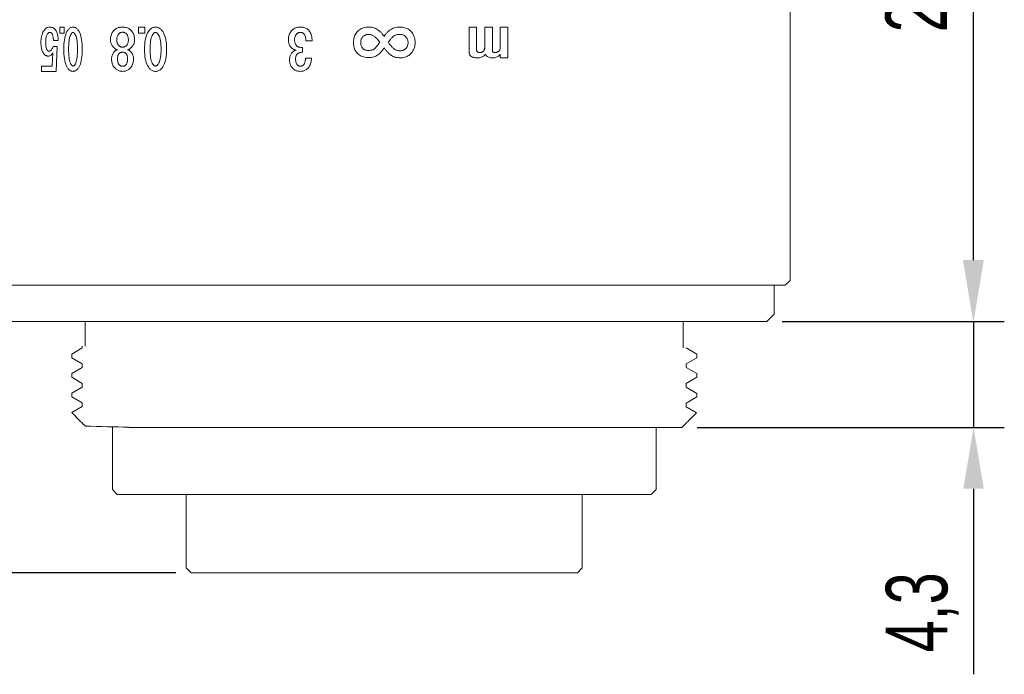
# Model space of a CAD drawing. Header units: millimetres. Extents: x -41 to 115, y 254 to 306.
# Tile 2 of 4: x -21 to 19, y 254 to 280. Entities that reach past the tile are written whole.
import ezdxf

# ---------------------------------------------------------------- set-up
doc = ezdxf.new("R2010")
doc.units = ezdxf.units.MM
doc.header["$LTSCALE"] = 19.36
doc.header["$PDMODE"] = 3
doc.header["$PDSIZE"] = 8
doc.layers.get('0').update_dxf_attribs({"linetype": 'CONTINUOUS'})
doc.layers.get('Defpoints').update_dxf_attribs({"linetype": 'CONTINUOUS'})
doc.layers.add('1', color=7, linetype='CONTINUOUS', true_color=0xffffff)
doc.layers.add('21', color=7, linetype='CONTINUOUS', lineweight=15)
doc.layers.add('標注線', color=7, linetype='CONTINUOUS')
doc.styles.get("Standard").update_dxf_attribs({"font": 'txt', "width": 0.7})
doc.dimstyles.new('ISO-25', dxfattribs={"dimtxt": 2.5, "dimasz": 2.5, "dimexe": 1.25, "dimexo": 0.625, "dimtad": 1, "dimdec": 4, "dimdsep": 46, "dimlunit": 6, "dimtxsty": 'STANDARD', "dimcen": 2.5, "dimadec": 0, "dimazin": 0, "dimtfac": 1, "dimtdec": 4, "dimtmove": 0, "dimatfit": 3, "dimfxl": 1, "dimtolj": 1, "dimtzin": 0, "dimarcsym": 0})

# ---------------------------------------------------------------- blocks, each defined once
blk = doc.blocks.new('*G64')
at = {"layer": '1', "color": 7, "linetype": 'Continuous', "lineweight": 15}
for p, q in [((47.249, 62.793), (47.249, 63.099)), ((47.249, 63.099), (48.501, 63.099)), ((48.501, 63.099), (48.501, 62.793)), ((48.073, 62.793), (47.249, 62.793)), ((47.249, 62.168), (47.249, 62.474)), ((47.249, 62.474), (48.188, 62.474)), ((48.501, 62.793), (48.352, 62.793)), ((48.073, 62.168), (47.249, 62.168)), ((47.249, 61.53), (47.249, 61.836)), ((47.249, 61.836), (48.179, 61.836)), ((48.258, 61.53), (47.249, 61.53))]:
    blk.add_line(p, q, dxfattribs=at)
for points in [[(48.248, 62.712), (48.236, 62.727), (48.223, 62.741), (48.209, 62.753), (48.193, 62.764), (48.177, 62.773), (48.159, 62.78), (48.139, 62.785), (48.119, 62.789), (48.097, 62.792), (48.073, 62.793)], [(48.188, 62.474), (48.199, 62.474), (48.209, 62.475), (48.219, 62.477), (48.228, 62.479), (48.236, 62.481), (48.243, 62.485), (48.25, 62.488), (48.256, 62.493), (48.261, 62.498), (48.265, 62.503)], [(48.288, 62.581), (48.288, 62.595), (48.286, 62.609), (48.284, 62.623), (48.282, 62.636), (48.278, 62.649), (48.273, 62.662), (48.268, 62.675), (48.262, 62.688), (48.255, 62.7), (48.248, 62.712)], [(48.265, 62.503), (48.269, 62.51), (48.273, 62.517), (48.277, 62.524), (48.28, 62.532), (48.282, 62.54), (48.284, 62.547), (48.286, 62.556), (48.287, 62.564), (48.288, 62.573), (48.288, 62.581)], [(48.352, 62.793), (48.38, 62.772), (48.405, 62.749), (48.428, 62.724), (48.447, 62.696), (48.464, 62.666), (48.477, 62.633), (48.488, 62.598), (48.495, 62.56), (48.5, 62.52), (48.501, 62.477)], [(48.501, 62.477), (48.5, 62.434), (48.495, 62.395), (48.488, 62.358), (48.477, 62.325), (48.464, 62.296), (48.447, 62.269), (48.428, 62.246), (48.405, 62.227), (48.38, 62.21), (48.352, 62.197)], [(48.248, 62.087), (48.236, 62.102), (48.223, 62.116), (48.209, 62.128), (48.193, 62.139), (48.177, 62.147), (48.159, 62.155), (48.139, 62.16), (48.119, 62.164), (48.097, 62.167), (48.073, 62.168)], [(48.288, 61.969), (48.288, 61.981), (48.286, 61.993), (48.284, 62.004), (48.282, 62.016), (48.278, 62.028), (48.273, 62.039), (48.268, 62.051), (48.262, 62.063), (48.255, 62.075), (48.248, 62.087)], [(48.352, 62.197), (48.38, 62.174), (48.405, 62.148), (48.428, 62.12), (48.447, 62.09), (48.464, 62.058), (48.477, 62.023), (48.488, 61.987), (48.495, 61.949), (48.5, 61.908), (48.501, 61.865)], [(48.179, 61.836), (48.19, 61.836), (48.201, 61.838), (48.211, 61.84), (48.22, 61.843), (48.229, 61.847), (48.238, 61.851), (48.245, 61.857), (48.253, 61.863), (48.259, 61.87), (48.265, 61.878)], [(48.265, 61.878), (48.269, 61.885), (48.273, 61.892), (48.277, 61.9), (48.28, 61.909), (48.282, 61.918), (48.284, 61.927), (48.286, 61.937), (48.287, 61.947), (48.288, 61.958), (48.288, 61.969)], [(48.501, 61.865), (48.5, 61.833), (48.499, 61.803), (48.496, 61.774), (48.492, 61.747), (48.487, 61.722), (48.481, 61.698), (48.473, 61.676), (48.465, 61.655), (48.455, 61.636), (48.444, 61.618)], [(48.444, 61.618), (48.432, 61.601), (48.418, 61.586), (48.402, 61.573), (48.386, 61.561), (48.368, 61.552), (48.349, 61.544), (48.328, 61.538), (48.306, 61.533), (48.283, 61.53), (48.258, 61.53)]]:
    blk.add_lwpolyline(points, dxfattribs=at)
blk = doc.blocks.new('*G63')
blk.add_blockref('*G64', (0, 0))
blk = doc.blocks.new('*G66')
at = {"layer": '1', "color": 7, "linetype": 'Continuous', "lineweight": 15}
for points in [[(47.406, 59.144), (47.445, 59.181), (47.486, 59.213), (47.53, 59.242), (47.575, 59.267), (47.622, 59.288), (47.671, 59.305), (47.722, 59.319), (47.774, 59.328), (47.829, 59.334), (47.886, 59.336)], [(47.886, 59.336), (47.938, 59.334), (47.989, 59.328), (48.038, 59.319), (48.086, 59.305), (48.132, 59.288), (48.177, 59.267), (48.221, 59.242), (48.263, 59.213), (48.303, 59.181), (48.342, 59.144)], [(47.248, 58.722), (47.25, 58.774), (47.255, 58.823), (47.263, 58.871), (47.274, 58.917), (47.288, 58.96), (47.305, 59.001), (47.326, 59.04), (47.349, 59.077), (47.376, 59.112), (47.406, 59.144)], [(47.62, 58.93), (47.607, 58.915), (47.594, 58.899), (47.584, 58.881), (47.574, 58.862), (47.567, 58.842), (47.56, 58.821), (47.555, 58.798), (47.552, 58.774), (47.549, 58.748), (47.549, 58.722)], [(47.886, 59.047), (47.856, 59.046), (47.828, 59.042), (47.8, 59.036), (47.772, 59.028), (47.745, 59.018), (47.719, 59.005), (47.693, 58.99), (47.668, 58.972), (47.644, 58.952), (47.62, 58.93)], [(48.139, 58.941), (48.118, 58.961), (48.095, 58.979), (48.072, 58.995), (48.048, 59.009), (48.023, 59.021), (47.997, 59.03), (47.971, 59.037), (47.943, 59.043), (47.915, 59.046), (47.886, 59.047)], [(48.211, 58.722), (48.211, 58.75), (48.208, 58.778), (48.205, 58.803), (48.2, 58.828), (48.193, 58.85), (48.185, 58.872), (48.176, 58.891), (48.165, 58.909), (48.153, 58.926), (48.139, 58.941)], [(48.342, 59.144), (48.372, 59.112), (48.399, 59.077), (48.423, 59.04), (48.443, 59.001), (48.461, 58.96), (48.475, 58.916), (48.486, 58.871), (48.494, 58.823), (48.499, 58.773), (48.5, 58.722)], [(47.44, 58.23), (47.404, 58.27), (47.371, 58.312), (47.342, 58.355), (47.317, 58.401), (47.296, 58.449), (47.279, 58.499), (47.266, 58.552), (47.256, 58.606), (47.25, 58.663), (47.248, 58.722)], [(47.549, 58.722), (47.55, 58.684), (47.552, 58.648), (47.557, 58.614), (47.564, 58.583), (47.572, 58.553), (47.583, 58.525), (47.595, 58.499), (47.609, 58.475), (47.625, 58.453), (47.643, 58.434)], [(47.643, 58.434), (47.664, 58.413), (47.685, 58.393), (47.707, 58.373), (47.729, 58.353), (47.752, 58.333), (47.775, 58.313), (47.799, 58.294), (47.823, 58.274), (47.848, 58.255), (47.873, 58.236)], [(47.873, 58.236), (47.897, 58.255), (47.92, 58.275), (47.944, 58.295), (47.967, 58.315), (47.991, 58.336), (48.014, 58.357), (48.037, 58.379), (48.06, 58.4), (48.082, 58.423), (48.105, 58.445)], [(48.105, 58.445), (48.125, 58.467), (48.143, 58.49), (48.159, 58.515), (48.173, 58.54), (48.185, 58.567), (48.194, 58.596), (48.202, 58.625), (48.207, 58.656), (48.21, 58.688), (48.211, 58.722)], [(48.5, 58.722), (48.498, 58.667), (48.492, 58.614), (48.482, 58.562), (48.468, 58.512), (48.449, 58.464), (48.427, 58.416), (48.4, 58.371), (48.37, 58.326), (48.335, 58.283), (48.296, 58.242)], [(47.627, 58.077), (47.612, 58.085), (47.597, 58.095), (47.581, 58.106), (47.563, 58.119), (47.545, 58.134), (47.526, 58.15), (47.506, 58.168), (47.485, 58.187), (47.463, 58.208), (47.44, 58.23)], [(47.44, 57.918), (47.461, 57.938), (47.481, 57.958), (47.501, 57.976), (47.52, 57.993), (47.539, 58.01), (47.558, 58.025), (47.575, 58.04), (47.593, 58.053), (47.61, 58.066), (47.627, 58.077)], [(48.296, 58.242), (48.278, 58.224), (48.259, 58.206), (48.239, 58.189), (48.219, 58.172), (48.198, 58.155), (48.177, 58.139), (48.156, 58.123), (48.133, 58.108), (48.111, 58.093), (48.088, 58.079)], [(48.088, 58.079), (48.117, 58.059), (48.145, 58.039), (48.172, 58.019), (48.197, 58), (48.221, 57.981), (48.243, 57.963), (48.265, 57.945), (48.284, 57.928), (48.303, 57.911), (48.319, 57.895)], [(47.248, 57.449), (47.25, 57.504), (47.256, 57.556), (47.266, 57.608), (47.279, 57.657), (47.296, 57.705), (47.317, 57.751), (47.342, 57.795), (47.371, 57.838), (47.404, 57.878), (47.44, 57.918)], [(47.655, 57.715), (47.634, 57.693), (47.616, 57.67), (47.601, 57.645), (47.587, 57.62), (47.575, 57.592), (47.566, 57.564), (47.558, 57.534), (47.553, 57.503), (47.55, 57.471), (47.549, 57.438)], [(47.863, 57.901), (47.848, 57.89), (47.832, 57.877), (47.814, 57.863), (47.795, 57.847), (47.775, 57.829), (47.753, 57.809), (47.73, 57.788), (47.706, 57.765), (47.681, 57.741), (47.655, 57.715)], [(48.134, 57.683), (48.108, 57.709), (48.082, 57.734), (48.055, 57.758), (48.028, 57.782), (48.001, 57.804), (47.974, 57.825), (47.947, 57.845), (47.919, 57.865), (47.891, 57.883), (47.863, 57.901)], [(48.2, 57.438), (48.199, 57.469), (48.197, 57.499), (48.194, 57.527), (48.189, 57.554), (48.183, 57.579), (48.176, 57.603), (48.168, 57.625), (48.158, 57.646), (48.147, 57.665), (48.134, 57.683)], [(48.319, 57.895), (48.352, 57.86), (48.38, 57.823), (48.406, 57.784), (48.428, 57.742), (48.446, 57.699), (48.462, 57.653), (48.473, 57.605), (48.482, 57.555), (48.487, 57.503), (48.489, 57.449)], [(47.429, 56.992), (47.394, 57.029), (47.364, 57.068), (47.337, 57.109), (47.313, 57.152), (47.293, 57.197), (47.277, 57.243), (47.265, 57.292), (47.256, 57.342), (47.25, 57.395), (47.248, 57.449)], [(47.549, 57.438), (47.55, 57.411), (47.552, 57.385), (47.557, 57.36), (47.564, 57.335), (47.572, 57.312), (47.583, 57.289), (47.595, 57.267), (47.609, 57.246), (47.625, 57.226), (47.643, 57.207)], [(48.117, 57.207), (48.132, 57.224), (48.147, 57.243), (48.159, 57.263), (48.17, 57.284), (48.179, 57.306), (48.187, 57.33), (48.192, 57.355), (48.197, 57.381), (48.199, 57.409), (48.2, 57.438)], [(48.489, 57.449), (48.487, 57.393), (48.482, 57.339), (48.473, 57.287), (48.462, 57.238), (48.446, 57.191), (48.428, 57.147), (48.406, 57.105), (48.38, 57.065), (48.352, 57.027), (48.319, 56.992)], [(47.886, 56.835), (47.827, 56.836), (47.772, 56.841), (47.719, 56.849), (47.669, 56.86), (47.622, 56.874), (47.578, 56.891), (47.536, 56.912), (47.498, 56.936), (47.462, 56.962), (47.429, 56.992)], [(47.643, 57.207), (47.66, 57.191), (47.679, 57.177), (47.7, 57.164), (47.722, 57.154), (47.745, 57.144), (47.77, 57.137), (47.797, 57.131), (47.825, 57.127), (47.855, 57.125), (47.886, 57.124)], [(47.886, 57.124), (47.915, 57.125), (47.942, 57.127), (47.969, 57.131), (47.994, 57.137), (48.017, 57.144), (48.04, 57.154), (48.061, 57.164), (48.081, 57.177), (48.099, 57.191), (48.117, 57.207)], [(48.319, 56.992), (48.287, 56.962), (48.252, 56.936), (48.214, 56.912), (48.174, 56.891), (48.132, 56.874), (48.088, 56.86), (48.041, 56.849), (47.991, 56.841), (47.94, 56.836), (47.886, 56.835)]]:
    blk.add_lwpolyline(points, dxfattribs=at)
blk = doc.blocks.new('*G65')
blk.add_blockref('*G66', (0, 0))
blk = doc.blocks.new('*G68')
at = {"layer": '1', "color": 7, "linetype": 'Continuous', "lineweight": 15}
for p, q in [((47.809, 55.147), (47.813, 54.894)), ((48.513, 54.88), (48.509, 55.124)), ((48.075, 54.756), (48.272, 54.76))]:
    blk.add_line(p, q, dxfattribs=at)
for points in [[(47.249, 54.656), (47.249, 54.698), (47.252, 54.739), (47.258, 54.778), (47.266, 54.815), (47.276, 54.85), (47.289, 54.883), (47.305, 54.915), (47.323, 54.944), (47.343, 54.972), (47.366, 54.998)], [(47.366, 54.998), (47.396, 55.026), (47.429, 55.05), (47.465, 55.072), (47.504, 55.091), (47.547, 55.107), (47.592, 55.121), (47.642, 55.132), (47.694, 55.14), (47.75, 55.145), (47.809, 55.147)], [(47.813, 54.894), (47.772, 54.894), (47.734, 54.892), (47.698, 54.889), (47.664, 54.884), (47.634, 54.877), (47.606, 54.868), (47.58, 54.857), (47.558, 54.845), (47.537, 54.831), (47.52, 54.815)], [(48.509, 55.124), (48.561, 55.121), (48.611, 55.116), (48.659, 55.108), (48.704, 55.097), (48.748, 55.083), (48.788, 55.066), (48.827, 55.047), (48.863, 55.025), (48.897, 54.999), (48.929, 54.971)], [(48.791, 54.792), (48.773, 54.807), (48.753, 54.822), (48.73, 54.834), (48.706, 54.845), (48.679, 54.855), (48.65, 54.863), (48.619, 54.87), (48.586, 54.875), (48.551, 54.878), (48.513, 54.88)], [(48.929, 54.971), (48.951, 54.948), (48.971, 54.923), (48.989, 54.897), (49.004, 54.87), (49.017, 54.841), (49.028, 54.811), (49.037, 54.78), (49.043, 54.747), (49.047, 54.713), (49.049, 54.678)], [(47.387, 54.327), (47.361, 54.353), (47.338, 54.381), (47.318, 54.411), (47.3, 54.442), (47.285, 54.474), (47.273, 54.508), (47.263, 54.542), (47.256, 54.579), (47.251, 54.616), (47.249, 54.656)], [(47.52, 54.815), (47.509, 54.803), (47.5, 54.79), (47.492, 54.777), (47.485, 54.762), (47.479, 54.747), (47.474, 54.731), (47.471, 54.715), (47.468, 54.697), (47.467, 54.679), (47.466, 54.659)], [(47.466, 54.659), (47.467, 54.643), (47.47, 54.628), (47.474, 54.612), (47.479, 54.597), (47.486, 54.581), (47.495, 54.566), (47.505, 54.551), (47.516, 54.536), (47.529, 54.521), (47.543, 54.507)], [(47.543, 54.507), (47.559, 54.493), (47.577, 54.48), (47.598, 54.47), (47.62, 54.46), (47.645, 54.453), (47.671, 54.446), (47.7, 54.442), (47.73, 54.439), (47.763, 54.437), (47.798, 54.437)], [(47.798, 54.437), (47.824, 54.438), (47.849, 54.441), (47.874, 54.446), (47.898, 54.453), (47.921, 54.462), (47.943, 54.472), (47.964, 54.485), (47.984, 54.499), (48.003, 54.515), (48.022, 54.533)], [(48.022, 54.533), (48.034, 54.547), (48.045, 54.563), (48.054, 54.581), (48.061, 54.6), (48.067, 54.622), (48.072, 54.645), (48.075, 54.67), (48.076, 54.697), (48.076, 54.726), (48.075, 54.756)], [(48.184, 54.495), (48.181, 54.475), (48.176, 54.454), (48.171, 54.435), (48.164, 54.417), (48.157, 54.399), (48.148, 54.382), (48.139, 54.365), (48.128, 54.35), (48.117, 54.335), (48.104, 54.321)], [(48.286, 54.333), (48.268, 54.351), (48.252, 54.369), (48.237, 54.386), (48.224, 54.403), (48.213, 54.42), (48.204, 54.436), (48.196, 54.451), (48.19, 54.466), (48.186, 54.481), (48.184, 54.495)], [(48.272, 54.76), (48.275, 54.729), (48.28, 54.701), (48.285, 54.674), (48.291, 54.649), (48.298, 54.626), (48.307, 54.605), (48.317, 54.586), (48.327, 54.568), (48.339, 54.553), (48.352, 54.539)], [(48.352, 54.539), (48.366, 54.526), (48.381, 54.516), (48.398, 54.506), (48.416, 54.498), (48.435, 54.491), (48.456, 54.486), (48.478, 54.481), (48.502, 54.478), (48.526, 54.477), (48.552, 54.477)], [(48.552, 54.477), (48.585, 54.478), (48.616, 54.481), (48.646, 54.485), (48.673, 54.491), (48.698, 54.498), (48.721, 54.506), (48.743, 54.516), (48.762, 54.528), (48.779, 54.541), (48.795, 54.555)], [(48.84, 54.674), (48.84, 54.688), (48.838, 54.702), (48.835, 54.714), (48.832, 54.727), (48.827, 54.739), (48.822, 54.75), (48.816, 54.762), (48.808, 54.772), (48.8, 54.782), (48.791, 54.792)], [(48.795, 54.555), (48.804, 54.565), (48.812, 54.575), (48.819, 54.586), (48.825, 54.597), (48.83, 54.609), (48.834, 54.621), (48.837, 54.634), (48.839, 54.647), (48.84, 54.66), (48.84, 54.674)], [(49.049, 54.678), (49.048, 54.641), (49.046, 54.605), (49.04, 54.571), (49.033, 54.538), (49.023, 54.506), (49.011, 54.477), (48.997, 54.448), (48.98, 54.421), (48.961, 54.396), (48.939, 54.372)], [(47.784, 54.183), (47.736, 54.183), (47.69, 54.187), (47.646, 54.194), (47.604, 54.204), (47.563, 54.217), (47.524, 54.232), (47.487, 54.251), (47.452, 54.273), (47.419, 54.299), (47.387, 54.327)], [(48.104, 54.321), (48.077, 54.295), (48.049, 54.272), (48.02, 54.252), (47.99, 54.234), (47.959, 54.219), (47.926, 54.206), (47.892, 54.197), (47.858, 54.189), (47.821, 54.185), (47.784, 54.183)], [(48.593, 54.233), (48.554, 54.233), (48.517, 54.236), (48.482, 54.24), (48.448, 54.247), (48.417, 54.256), (48.387, 54.267), (48.359, 54.28), (48.333, 54.296), (48.309, 54.313), (48.286, 54.333)], [(48.939, 54.372), (48.912, 54.346), (48.884, 54.323), (48.853, 54.302), (48.821, 54.284), (48.787, 54.269), (48.752, 54.257), (48.715, 54.247), (48.676, 54.239), (48.635, 54.235), (48.593, 54.233)]]:
    blk.add_lwpolyline(points, dxfattribs=at)
blk = doc.blocks.new('*G67')
blk.add_blockref('*G68', (0, 0))
blk = doc.blocks.new('*G69')
at = {"layer": '1', "color": 7, "linetype": 'Continuous', "lineweight": 15}
for p, q in [((48.54, 47.889), (48.549, 47.889)), ((48.549, 47.645), (48.54, 47.645)), ((48.54, 47.242), (48.549, 47.242)), ((48.549, 46.997), (48.54, 46.997))]:
    blk.add_line(p, q, dxfattribs=at)
for points in [[(47.249, 47.443), (47.25, 47.486), (47.254, 47.526), (47.26, 47.565), (47.269, 47.602), (47.28, 47.637), (47.293, 47.67), (47.31, 47.701), (47.328, 47.731), (47.349, 47.758), (47.372, 47.784)], [(47.372, 47.784), (47.404, 47.812), (47.437, 47.838), (47.472, 47.861), (47.509, 47.88), (47.549, 47.897), (47.59, 47.91), (47.633, 47.921), (47.679, 47.928), (47.726, 47.933), (47.776, 47.934)], [(47.776, 47.681), (47.743, 47.68), (47.711, 47.677), (47.682, 47.673), (47.654, 47.667), (47.627, 47.66), (47.603, 47.651), (47.58, 47.64), (47.559, 47.627), (47.54, 47.613), (47.523, 47.598)], [(47.776, 47.934), (47.81, 47.933), (47.844, 47.928), (47.877, 47.921), (47.91, 47.91), (47.942, 47.897), (47.974, 47.88), (48.006, 47.861), (48.037, 47.838), (48.068, 47.812), (48.098, 47.784)], [(48.002, 47.598), (47.985, 47.613), (47.966, 47.627), (47.947, 47.64), (47.926, 47.651), (47.904, 47.66), (47.881, 47.667), (47.856, 47.673), (47.831, 47.677), (47.804, 47.68), (47.776, 47.681)], [(48.098, 47.784), (48.111, 47.77), (48.122, 47.757), (48.133, 47.744), (48.142, 47.73), (48.15, 47.716), (48.157, 47.702), (48.163, 47.689), (48.167, 47.675), (48.171, 47.661), (48.173, 47.647)], [(48.173, 47.647), (48.174, 47.659), (48.177, 47.671), (48.18, 47.683), (48.184, 47.694), (48.189, 47.705), (48.195, 47.716), (48.202, 47.727), (48.209, 47.737), (48.218, 47.747), (48.227, 47.757)], [(48.227, 47.757), (48.254, 47.782), (48.282, 47.805), (48.311, 47.824), (48.34, 47.842), (48.371, 47.856), (48.403, 47.868), (48.436, 47.877), (48.47, 47.884), (48.505, 47.888), (48.54, 47.889)], [(48.54, 47.645), (48.511, 47.644), (48.483, 47.642), (48.457, 47.639), (48.432, 47.634), (48.41, 47.628), (48.389, 47.621), (48.37, 47.613), (48.352, 47.603), (48.337, 47.592), (48.323, 47.58)], [(48.549, 47.889), (48.595, 47.888), (48.639, 47.884), (48.682, 47.877), (48.722, 47.867), (48.761, 47.854), (48.797, 47.838), (48.832, 47.82), (48.865, 47.799), (48.896, 47.775), (48.925, 47.748)], [(48.784, 47.58), (48.77, 47.592), (48.754, 47.603), (48.736, 47.613), (48.715, 47.621), (48.693, 47.628), (48.668, 47.634), (48.642, 47.639), (48.613, 47.642), (48.582, 47.644), (48.549, 47.645)], [(48.925, 47.748), (48.949, 47.723), (48.97, 47.696), (48.988, 47.668), (49.005, 47.64), (49.018, 47.61), (49.029, 47.579), (49.038, 47.547), (49.044, 47.513), (49.048, 47.479), (49.049, 47.443)], [(47.372, 47.103), (47.349, 47.129), (47.328, 47.156), (47.31, 47.186), (47.293, 47.217), (47.28, 47.25), (47.269, 47.285), (47.26, 47.322), (47.254, 47.36), (47.25, 47.401), (47.249, 47.443)], [(47.523, 47.598), (47.51, 47.584), (47.499, 47.571), (47.489, 47.556), (47.481, 47.542), (47.474, 47.526), (47.468, 47.511), (47.463, 47.495), (47.46, 47.478), (47.458, 47.461), (47.458, 47.443)], [(47.458, 47.443), (47.458, 47.426), (47.46, 47.409), (47.463, 47.392), (47.468, 47.376), (47.474, 47.36), (47.481, 47.345), (47.489, 47.33), (47.499, 47.316), (47.51, 47.303), (47.523, 47.289)], [(47.523, 47.289), (47.54, 47.273), (47.559, 47.259), (47.58, 47.247), (47.603, 47.236), (47.628, 47.227), (47.654, 47.219), (47.682, 47.213), (47.711, 47.209), (47.743, 47.207), (47.776, 47.206)], [(47.776, 47.206), (47.804, 47.207), (47.831, 47.209), (47.856, 47.213), (47.881, 47.219), (47.904, 47.227), (47.926, 47.236), (47.947, 47.247), (47.966, 47.259), (47.985, 47.273), (48.002, 47.289)], [(48.067, 47.443), (48.067, 47.461), (48.065, 47.478), (48.061, 47.495), (48.057, 47.511), (48.051, 47.526), (48.044, 47.542), (48.035, 47.556), (48.025, 47.571), (48.014, 47.584), (48.002, 47.598)], [(48.002, 47.289), (48.014, 47.303), (48.025, 47.316), (48.035, 47.331), (48.044, 47.345), (48.051, 47.36), (48.057, 47.376), (48.061, 47.392), (48.065, 47.409), (48.067, 47.426), (48.067, 47.443)], [(48.173, 47.24), (48.171, 47.226), (48.167, 47.212), (48.163, 47.198), (48.157, 47.184), (48.15, 47.171), (48.142, 47.157), (48.133, 47.143), (48.122, 47.13), (48.111, 47.116), (48.098, 47.103)], [(48.227, 47.13), (48.218, 47.14), (48.209, 47.15), (48.202, 47.16), (48.195, 47.171), (48.189, 47.182), (48.184, 47.193), (48.18, 47.204), (48.177, 47.216), (48.174, 47.228), (48.173, 47.24)], [(48.323, 47.58), (48.312, 47.568), (48.303, 47.556), (48.294, 47.544), (48.287, 47.531), (48.281, 47.517), (48.276, 47.504), (48.272, 47.489), (48.269, 47.474), (48.267, 47.459), (48.267, 47.443)], [(48.267, 47.443), (48.267, 47.428), (48.269, 47.412), (48.272, 47.397), (48.276, 47.383), (48.281, 47.369), (48.287, 47.356), (48.294, 47.343), (48.303, 47.331), (48.312, 47.319), (48.323, 47.307)], [(48.323, 47.307), (48.337, 47.295), (48.352, 47.284), (48.37, 47.274), (48.389, 47.265), (48.41, 47.258), (48.433, 47.252), (48.457, 47.248), (48.483, 47.245), (48.511, 47.243), (48.54, 47.242)], [(48.549, 47.242), (48.582, 47.243), (48.613, 47.245), (48.642, 47.248), (48.668, 47.252), (48.693, 47.258), (48.715, 47.265), (48.736, 47.274), (48.754, 47.284), (48.77, 47.295), (48.784, 47.307)], [(48.841, 47.443), (48.84, 47.459), (48.838, 47.474), (48.835, 47.489), (48.832, 47.503), (48.826, 47.517), (48.82, 47.531), (48.813, 47.544), (48.804, 47.556), (48.795, 47.568), (48.784, 47.58)], [(48.784, 47.307), (48.795, 47.319), (48.804, 47.331), (48.813, 47.343), (48.82, 47.356), (48.826, 47.369), (48.832, 47.383), (48.835, 47.398), (48.838, 47.412), (48.84, 47.428), (48.841, 47.443)], [(49.049, 47.443), (49.048, 47.408), (49.044, 47.373), (49.038, 47.34), (49.029, 47.308), (49.018, 47.277), (49.005, 47.247), (48.988, 47.218), (48.97, 47.191), (48.949, 47.164), (48.925, 47.139)], [(47.776, 46.952), (47.727, 46.954), (47.679, 46.958), (47.634, 46.966), (47.59, 46.976), (47.549, 46.99), (47.509, 47.006), (47.472, 47.026), (47.437, 47.049), (47.404, 47.074), (47.372, 47.103)], [(48.098, 47.103), (48.068, 47.074), (48.037, 47.049), (48.006, 47.026), (47.974, 47.006), (47.942, 46.99), (47.91, 46.976), (47.877, 46.966), (47.844, 46.958), (47.81, 46.954), (47.776, 46.952)], [(48.54, 46.997), (48.505, 46.998), (48.47, 47.002), (48.436, 47.009), (48.403, 47.018), (48.372, 47.03), (48.341, 47.045), (48.311, 47.062), (48.282, 47.082), (48.254, 47.105), (48.227, 47.13)], [(48.925, 47.139), (48.896, 47.112), (48.865, 47.088), (48.832, 47.067), (48.797, 47.048), (48.76, 47.033), (48.722, 47.02), (48.682, 47.01), (48.639, 47.003), (48.595, 46.999), (48.549, 46.997)]]:
    blk.add_lwpolyline(points, dxfattribs=at)
blk = doc.blocks.new('*G70')
at = {"layer": '1', "color": 7, "linetype": 'Continuous', "lineweight": 15}
for p, q in [((47.249, 48.089), (47.249, 48.343)), ((47.249, 48.343), (47.494, 48.343)), ((47.494, 48.089), (47.249, 48.089)), ((47.494, 48.343), (47.494, 48.089))]:
    blk.add_line(p, q, dxfattribs=at)
blk = doc.blocks.new('*G72')
at = {"layer": '1', "color": 7, "linetype": 'Continuous', "lineweight": 15}
for points in [[(47.383, 49.042), (47.431, 49.079), (47.485, 49.111), (47.546, 49.139), (47.613, 49.164), (47.687, 49.185), (47.767, 49.202), (47.854, 49.216), (47.948, 49.225), (48.048, 49.231), (48.154, 49.233)], [(48.154, 49.233), (48.259, 49.231), (48.357, 49.225), (48.449, 49.216), (48.535, 49.202), (48.614, 49.185), (48.687, 49.164), (48.754, 49.139), (48.814, 49.111), (48.868, 49.079), (48.916, 49.042)], [(47.249, 48.785), (47.25, 48.814), (47.254, 48.841), (47.261, 48.868), (47.27, 48.895), (47.282, 48.921), (47.297, 48.946), (47.315, 48.971), (47.335, 48.995), (47.357, 49.019), (47.383, 49.042)], [(47.511, 48.868), (47.503, 48.86), (47.495, 48.852), (47.488, 48.844), (47.482, 48.836), (47.477, 48.828), (47.473, 48.819), (47.47, 48.811), (47.467, 48.803), (47.466, 48.794), (47.466, 48.785)], [(48.154, 49.009), (48.062, 49.007), (47.975, 49.003), (47.895, 48.996), (47.822, 48.986), (47.754, 48.973), (47.693, 48.958), (47.638, 48.94), (47.59, 48.919), (47.547, 48.895), (47.511, 48.868)], [(48.789, 48.867), (48.751, 48.894), (48.708, 48.918), (48.659, 48.939), (48.604, 48.957), (48.543, 48.973), (48.477, 48.986), (48.405, 48.996), (48.327, 49.003), (48.243, 49.007), (48.154, 49.009)], [(48.834, 48.785), (48.833, 48.794), (48.832, 48.802), (48.83, 48.811), (48.827, 48.819), (48.823, 48.827), (48.818, 48.835), (48.812, 48.843), (48.805, 48.851), (48.798, 48.859), (48.789, 48.867)], [(48.916, 49.042), (48.942, 49.019), (48.964, 48.995), (48.985, 48.971), (49.002, 48.946), (49.017, 48.921), (49.029, 48.895), (49.038, 48.868), (49.045, 48.841), (49.049, 48.814), (49.05, 48.785)], [(47.383, 48.529), (47.357, 48.552), (47.335, 48.576), (47.315, 48.6), (47.297, 48.625), (47.282, 48.65), (47.27, 48.676), (47.261, 48.703), (47.254, 48.73), (47.25, 48.757), (47.249, 48.785)], [(48.154, 48.338), (48.048, 48.34), (47.948, 48.346), (47.854, 48.355), (47.768, 48.369), (47.687, 48.386), (47.613, 48.407), (47.546, 48.432), (47.485, 48.46), (47.431, 48.493), (47.383, 48.529)], [(47.466, 48.785), (47.466, 48.777), (47.467, 48.768), (47.47, 48.76), (47.473, 48.752), (47.477, 48.743), (47.482, 48.735), (47.488, 48.727), (47.495, 48.719), (47.503, 48.711), (47.511, 48.703)], [(47.511, 48.703), (47.547, 48.676), (47.59, 48.653), (47.638, 48.631), (47.693, 48.613), (47.754, 48.598), (47.822, 48.585), (47.896, 48.575), (47.975, 48.568), (48.062, 48.564), (48.154, 48.562)], [(48.154, 48.562), (48.245, 48.564), (48.33, 48.568), (48.408, 48.575), (48.481, 48.585), (48.547, 48.598), (48.607, 48.613), (48.661, 48.631), (48.71, 48.653), (48.752, 48.676), (48.788, 48.703)], [(48.916, 48.529), (48.868, 48.493), (48.814, 48.46), (48.754, 48.432), (48.687, 48.407), (48.614, 48.386), (48.535, 48.369), (48.449, 48.355), (48.357, 48.346), (48.259, 48.34), (48.154, 48.338)], [(48.788, 48.703), (48.796, 48.711), (48.804, 48.719), (48.811, 48.727), (48.817, 48.735), (48.822, 48.744), (48.826, 48.752), (48.83, 48.76), (48.832, 48.769), (48.833, 48.777), (48.834, 48.785)], [(49.05, 48.785), (49.049, 48.757), (49.045, 48.73), (49.038, 48.703), (49.029, 48.676), (49.017, 48.65), (49.002, 48.625), (48.985, 48.6), (48.964, 48.576), (48.942, 48.552), (48.916, 48.529)]]:
    blk.add_lwpolyline(points, dxfattribs=at)
blk = doc.blocks.new('*G71')
blk.add_blockref('*G72', (0, 0))
blk = doc.blocks.new('*G74')
at = {"layer": '21', "color": 7, "linetype": 'Continuous', "lineweight": 15}
for p, q in [((47.789, 44.827), (47.789, 44.632)), ((48.041, 44.62), (48.041, 44.788)), ((48.041, 44.788), (49.049, 44.749)), ((48.833, 44.582), (48.293, 44.607)), ((48.833, 44.151), (48.833, 44.582)), ((49.049, 44.749), (49.049, 44.151)), ((49.049, 44.151), (48.833, 44.151))]:
    blk.add_line(p, q, dxfattribs=at)
for points in [[(47.366, 44.72), (47.396, 44.739), (47.428, 44.757), (47.463, 44.772), (47.501, 44.785), (47.542, 44.797), (47.586, 44.807), (47.632, 44.815), (47.682, 44.821), (47.734, 44.825), (47.789, 44.827)], [(47.249, 44.489), (47.25, 44.518), (47.254, 44.546), (47.26, 44.572), (47.268, 44.597), (47.278, 44.621), (47.291, 44.643), (47.306, 44.664), (47.324, 44.684), (47.344, 44.703), (47.366, 44.72)], [(47.384, 44.252), (47.358, 44.272), (47.336, 44.292), (47.315, 44.314), (47.298, 44.336), (47.283, 44.359), (47.271, 44.384), (47.261, 44.409), (47.254, 44.435), (47.25, 44.461), (47.249, 44.489)], [(47.51, 44.573), (47.501, 44.566), (47.494, 44.559), (47.487, 44.551), (47.481, 44.543), (47.476, 44.534), (47.472, 44.525), (47.469, 44.515), (47.467, 44.505), (47.466, 44.494), (47.465, 44.483)], [(47.465, 44.483), (47.466, 44.474), (47.468, 44.465), (47.471, 44.456), (47.475, 44.447), (47.481, 44.438), (47.488, 44.429), (47.496, 44.42), (47.505, 44.411), (47.516, 44.402), (47.528, 44.393)], [(47.789, 44.632), (47.751, 44.632), (47.715, 44.63), (47.682, 44.627), (47.651, 44.623), (47.622, 44.617), (47.595, 44.611), (47.57, 44.603), (47.548, 44.594), (47.528, 44.584), (47.51, 44.573)], [(48.23, 44.451), (48.228, 44.47), (48.222, 44.489), (48.213, 44.508), (48.2, 44.525), (48.183, 44.543), (48.162, 44.559), (48.137, 44.576), (48.109, 44.591), (48.077, 44.606), (48.041, 44.62)], [(48.185, 44.38), (48.194, 44.387), (48.201, 44.393), (48.208, 44.4), (48.214, 44.407), (48.219, 44.414), (48.223, 44.421), (48.226, 44.428), (48.228, 44.435), (48.229, 44.443), (48.23, 44.451)], [(48.293, 44.607), (48.319, 44.596), (48.342, 44.584), (48.362, 44.57), (48.38, 44.554), (48.394, 44.536), (48.407, 44.517), (48.416, 44.495), (48.423, 44.471), (48.427, 44.446), (48.428, 44.418)], [(47.875, 44.126), (47.813, 44.127), (47.755, 44.131), (47.699, 44.137), (47.646, 44.146), (47.595, 44.157), (47.548, 44.171), (47.503, 44.187), (47.46, 44.206), (47.421, 44.228), (47.384, 44.252)], [(47.528, 44.393), (47.55, 44.379), (47.574, 44.367), (47.602, 44.356), (47.632, 44.346), (47.666, 44.338), (47.702, 44.332), (47.741, 44.327), (47.782, 44.323), (47.827, 44.321), (47.875, 44.32)], [(47.875, 44.32), (47.918, 44.321), (47.959, 44.322), (47.997, 44.325), (48.033, 44.33), (48.065, 44.335), (48.095, 44.342), (48.122, 44.35), (48.146, 44.359), (48.167, 44.369), (48.185, 44.38)], [(48.32, 44.233), (48.288, 44.212), (48.254, 44.194), (48.216, 44.178), (48.176, 44.164), (48.133, 44.152), (48.087, 44.143), (48.038, 44.135), (47.987, 44.13), (47.932, 44.127), (47.875, 44.126)], [(48.428, 44.418), (48.427, 44.397), (48.424, 44.376), (48.418, 44.356), (48.411, 44.337), (48.401, 44.318), (48.389, 44.299), (48.375, 44.282), (48.359, 44.265), (48.34, 44.248), (48.32, 44.233)]]:
    blk.add_lwpolyline(points, dxfattribs=at)
blk = doc.blocks.new('*G73')
blk.add_blockref('*G74', (0, 0))
blk = doc.blocks.new('*G76')
at = {"layer": '1', "color": 7, "linetype": 'Continuous', "lineweight": 15}
for points in [[(47.249, 45.431), (47.25, 45.455), (47.254, 45.479), (47.261, 45.502), (47.271, 45.525), (47.283, 45.547), (47.298, 45.568), (47.315, 45.589), (47.336, 45.61), (47.358, 45.63), (47.384, 45.649)], [(47.384, 45.649), (47.432, 45.68), (47.486, 45.706), (47.546, 45.73), (47.614, 45.751), (47.687, 45.768), (47.768, 45.782), (47.854, 45.793), (47.947, 45.801), (48.047, 45.806), (48.153, 45.808)], [(48.153, 45.808), (48.258, 45.806), (48.356, 45.801), (48.448, 45.793), (48.533, 45.782), (48.613, 45.768), (48.685, 45.751), (48.752, 45.73), (48.812, 45.706), (48.866, 45.68), (48.913, 45.649)], [(48.913, 45.649), (48.939, 45.63), (48.962, 45.61), (48.983, 45.589), (49, 45.568), (49.015, 45.547), (49.027, 45.524), (49.037, 45.502), (49.044, 45.479), (49.048, 45.455), (49.049, 45.431)], [(47.384, 45.213), (47.358, 45.233), (47.336, 45.253), (47.315, 45.273), (47.298, 45.294), (47.283, 45.316), (47.271, 45.338), (47.261, 45.36), (47.254, 45.383), (47.25, 45.407), (47.249, 45.431)], [(47.51, 45.495), (47.501, 45.489), (47.494, 45.483), (47.487, 45.476), (47.481, 45.47), (47.476, 45.464), (47.472, 45.457), (47.469, 45.451), (47.467, 45.444), (47.466, 45.438), (47.465, 45.431)], [(47.465, 45.431), (47.466, 45.425), (47.467, 45.418), (47.469, 45.412), (47.472, 45.405), (47.476, 45.399), (47.481, 45.393), (47.487, 45.386), (47.494, 45.38), (47.501, 45.373), (47.51, 45.367)], [(48.153, 45.613), (48.061, 45.612), (47.974, 45.608), (47.894, 45.602), (47.821, 45.594), (47.753, 45.584), (47.692, 45.571), (47.637, 45.555), (47.588, 45.538), (47.546, 45.518), (47.51, 45.495)], [(47.51, 45.367), (47.546, 45.345), (47.588, 45.325), (47.637, 45.307), (47.692, 45.292), (47.753, 45.279), (47.821, 45.268), (47.895, 45.26), (47.975, 45.254), (48.061, 45.25), (48.153, 45.249)], [(48.779, 45.505), (48.743, 45.526), (48.701, 45.544), (48.654, 45.56), (48.6, 45.574), (48.541, 45.586), (48.475, 45.596), (48.404, 45.603), (48.326, 45.609), (48.243, 45.612), (48.153, 45.613)], [(48.153, 45.249), (48.244, 45.25), (48.329, 45.254), (48.408, 45.26), (48.48, 45.268), (48.547, 45.279), (48.607, 45.292), (48.661, 45.307), (48.71, 45.325), (48.752, 45.345), (48.788, 45.367)], [(48.833, 45.431), (48.832, 45.438), (48.83, 45.444), (48.828, 45.451), (48.824, 45.459), (48.819, 45.466), (48.813, 45.473), (48.806, 45.481), (48.798, 45.489), (48.789, 45.497), (48.779, 45.505)], [(48.788, 45.367), (48.796, 45.374), (48.804, 45.38), (48.811, 45.386), (48.817, 45.393), (48.821, 45.399), (48.825, 45.405), (48.829, 45.412), (48.831, 45.418), (48.832, 45.425), (48.833, 45.431)], [(49.049, 45.431), (49.048, 45.407), (49.044, 45.384), (49.037, 45.361), (49.027, 45.338), (49.015, 45.316), (49, 45.294), (48.983, 45.273), (48.962, 45.253), (48.939, 45.233), (48.913, 45.213)], [(48.153, 45.055), (48.047, 45.056), (47.948, 45.061), (47.854, 45.069), (47.768, 45.08), (47.688, 45.094), (47.614, 45.112), (47.547, 45.132), (47.486, 45.156), (47.432, 45.183), (47.384, 45.213)], [(48.913, 45.213), (48.866, 45.183), (48.812, 45.156), (48.752, 45.132), (48.685, 45.112), (48.612, 45.094), (48.533, 45.08), (48.448, 45.069), (48.356, 45.061), (48.258, 45.056), (48.153, 45.055)]]:
    blk.add_lwpolyline(points, dxfattribs=at)
blk = doc.blocks.new('*G75')
blk.add_blockref('*G76', (0, 0))
blk = doc.blocks.new('*G77')
at = {"layer": '1', "color": 7, "linetype": 'Continuous', "lineweight": 15}
for p, q in [((47.249, 45.071), (47.494, 45.071)), ((47.249, 44.894), (47.249, 45.071)), ((47.249, 44.894), (47.494, 44.894)), ((47.494, 45.071), (47.494, 44.894))]:
    blk.add_line(p, q, dxfattribs=at)
blk = doc.blocks.new('*D95')
at = {"layer": 'Defpoints', "color": 0, "transparency": 16777216}
for p in [(8.017, 297.305), (9.367, 267.931), (17.754, 267.931)]:
    blk.add_point(p, dxfattribs=at)
at = {"layer": '標注線', "color": 0, "lineweight": -2, "transparency": 16777216}
for p, q in [((8.642, 297.305), (19.004, 297.305)), ((17.754, 294.805), (17.754, 270.431)), ((9.992, 267.931), (19.004, 267.931))]:
    blk.add_line(p, q, dxfattribs=at)
at = {"layer": '標注線', "color": 0, "transparency": 16777216}
for points in [[(17.338, 294.805), (18.171, 294.805), (17.754, 297.305)], [(17.338, 270.431), (18.171, 270.431), (17.754, 267.931)]]:
    blk.add_solid(points, dxfattribs=at)
at = {"layer": '標注線', "color": 0, "transparency": 16777216, "insert": (15.671, 282.618), "char_height": 2.5, "attachment_point": 5, "rotation": 90}
blk.add_mtext('29,37', dxfattribs=at)
blk = doc.blocks.new('*D96')
at = {"layer": 'Defpoints', "color": 0, "transparency": 16777216}
for p in [(9.367, 267.931), (5.917, 263.631), (17.769, 263.631)]:
    blk.add_point(p, dxfattribs=at)
at = {"layer": '標注線', "color": 0, "lineweight": -2, "transparency": 16777216}
for p, q in [((17.769, 270.431), (17.769, 272.931)), ((9.992, 267.931), (19.019, 267.931)), ((17.769, 267.931), (17.769, 263.631)), ((6.542, 263.631), (19.019, 263.631)), ((17.769, 261.131), (17.769, 253.59))]:
    blk.add_line(p, q, dxfattribs=at)
at = {"layer": '標注線', "color": 0, "transparency": 16777216}
for points in [[(17.352, 270.431), (18.186, 270.431), (17.769, 267.931)], [(17.352, 261.131), (18.186, 261.131), (17.769, 263.631)]]:
    blk.add_solid(points, dxfattribs=at)
at = {"layer": '標注線', "color": 0, "transparency": 16777216, "insert": (15.686, 256.11), "char_height": 2.5, "attachment_point": 5, "rotation": 90}
blk.add_mtext('4,3', dxfattribs=at)
blk = doc.blocks.new('*D97')
at = {"layer": 'Defpoints', "color": 0, "transparency": 16777216}
for p in [(-21.733, 267.931), (-37.966, 257.722), (-14.033, 257.722)]:
    blk.add_point(p, dxfattribs=at)
at = {"layer": '標注線', "color": 0, "lineweight": -2, "transparency": 16777216}
for p, q in [((-22.358, 267.931), (-39.216, 267.931)), ((-37.966, 265.431), (-37.966, 260.222)), ((-14.658, 257.722), (-39.216, 257.722))]:
    blk.add_line(p, q, dxfattribs=at)
at = {"layer": '標注線', "color": 0, "transparency": 16777216}
for points in [[(-38.383, 265.431), (-37.55, 265.431), (-37.966, 267.931)], [(-38.383, 260.222), (-37.55, 260.222), (-37.966, 257.722)]]:
    blk.add_solid(points, dxfattribs=at)
at = {"layer": '標注線', "color": 0, "transparency": 16777216, "insert": (-39.841, 262.827), "char_height": 2.5, "attachment_point": 5, "rotation": 90}
blk.add_mtext('8.21', dxfattribs=at)

msp = doc.modelspace()

# ---------------------------------------------------------------- linework, layer by layer
at = {"layer": '1', "color": 7, "linetype": 'Continuous', "lineweight": 20}
for p, q in [((10.317, 280.505), (10.317, 269.605)), ((-22.483, 269.405), (10.117, 269.405)), ((9.667, 269.405), (9.667, 268.231)), ((10.317, 269.605), (10.117, 269.405)), ((9.667, 268.231), (9.367, 267.931)), ((-21.733, 267.931), (9.367, 267.931)), ((-18.333, 266.931), (-18.333, 267.931)), ((5.967, 266.86), (5.967, 267.931)), ((-18.453, 266.931), (-18.453, 266.857)), ((-18.453, 266.857), (-18.883, 266.609)), ((-18.883, 266.614), (-18.883, 266.46)), ((-18.883, 266.614), (-18.883, 266.46)), ((6.087, 266.857), (6.517, 266.609)), ((6.517, 266.614), (6.517, 266.46)), ((-18.453, 266.212), (-18.883, 266.46)), ((-18.453, 266.063), (-18.453, 266.212)), ((6.087, 266.212), (6.517, 266.46)), ((6.087, 266.212), (6.087, 266.083)), ((-18.453, 266.063), (-18.883, 265.815)), ((-18.883, 265.815), (-18.883, 265.666)), ((-18.883, 265.815), (-18.883, 265.666)), ((6.087, 266.063), (6.517, 265.815)), ((6.517, 265.815), (6.517, 265.666)), ((-18.453, 265.418), (-18.883, 265.666)), ((-18.453, 265.269), (-18.453, 265.418)), ((6.087, 265.418), (6.517, 265.666)), ((6.087, 265.261), (6.087, 265.418)), ((-18.453, 265.269), (-18.883, 265.021)), ((-18.883, 265.021), (-18.883, 264.872)), ((-18.883, 265.013), (-18.883, 264.865)), ((6.087, 265.261), (6.517, 265.013)), ((6.517, 265.013), (6.517, 264.865)), ((-18.453, 264.624), (-18.883, 264.872)), ((-18.453, 264.476), (-18.453, 264.624)), ((6.087, 264.616), (6.517, 264.865)), ((6.087, 264.468), (6.087, 264.616)), ((-18.453, 264.476), (-18.88, 264.229)), ((-18.88, 264.229), (-18.522, 263.87)), ((6.087, 264.468), (6.51, 264.224)), ((6.51, 264.224), (6.138, 263.852)), ((-18.453, 263.83), (-18.522, 263.87)), ((-18.453, 263.801), (-18.453, 263.83)), ((-18.453, 263.801), (-18.33, 263.679)), ((6.087, 263.801), (5.917, 263.631)), ((6.087, 263.823), (6.138, 263.852)), ((6.087, 263.801), (6.087, 263.823)), ((-17.233, 263.631), (-17.233, 261.097)), ((-16.556, 263.631), (5.928, 263.631)), ((4.867, 263.631), (4.867, 261.105)), ((-17.233, 261.105), (-17.033, 260.905)), ((4.867, 261.105), (4.667, 260.905)), ((-17.033, 260.905), (4.667, 260.905)), ((-14.233, 260.905), (-14.233, 257.922)), ((1.867, 260.905), (1.867, 257.922)), ((-14.233, 257.922), (-14.033, 257.722)), ((-14.033, 257.722), (1.667, 257.722)), ((1.867, 257.922), (1.667, 257.722))]:
    msp.add_line(p, q, dxfattribs=at)
at = {"layer": '1', "color": 7, "linetype": 'Continuous', "lineweight": 15}
for q in [(-18.453, 263.83), (-18.453, 263.823)]:
    msp.add_line((-18.453, 263.801), q, dxfattribs=at)
at = {"layer": '1', "color": 7, "linetype": 'Continuous', "lineweight": 20}
msp.add_arc((-34.59, -425.053), 688.924, 88.500042, 88.64761, dxfattribs=at)

# ---------------------------------------------------------------- block references
at = {"rotation": 270}
for name in ['*G73', '*G77', '*G75', '*G69', '*G70', '*G71', '*G67', '*G65', '*G63']:
    msp.add_blockref(name, (-64.262, 327.154), dxfattribs=at)

# ---------------------------------------------------------------- dimensions: what is measured, and where the dimension line sits
at = {"layer": '標注線'}
for base, p1, p2, picture, middle in [((17.754, 267.931), (8.017, 297.305), (9.367, 267.931), '*D95', (15.671, 282.618)), ((17.769, 263.631), (9.367, 267.931), (5.917, 263.631), '*D96', (15.686, 256.11))]:
    dim = msp.add_linear_dim(base=base, p1=p1, p2=p2, angle=90, dimstyle='ISO-25', override={"dimdec": 2, "dimdsep": 44, "dimlunit": 2, "dimtdec": 2, "dimtolj": 0, "dimtzin": 8}, dxfattribs=at)
    dim.commit()
    dim.dimension.update_dxf_attribs({"geometry": picture, "text_midpoint": middle})
dim = msp.add_linear_dim(base=(-37.966, 257.722), p1=(-21.733, 267.931), p2=(-14.033, 257.722), angle=90, text='8.21', dimstyle='ISO-25', override={"dimdec": 2, "dimdsep": 44, "dimlunit": 2, "dimtdec": 2, "dimtolj": 0, "dimtzin": 8}, dxfattribs=at)
dim.commit()
dim.dimension.update_dxf_attribs({"geometry": '*D97', "text_midpoint": (-39.841, 262.827)})

doc.saveas('drawing.dxf')
